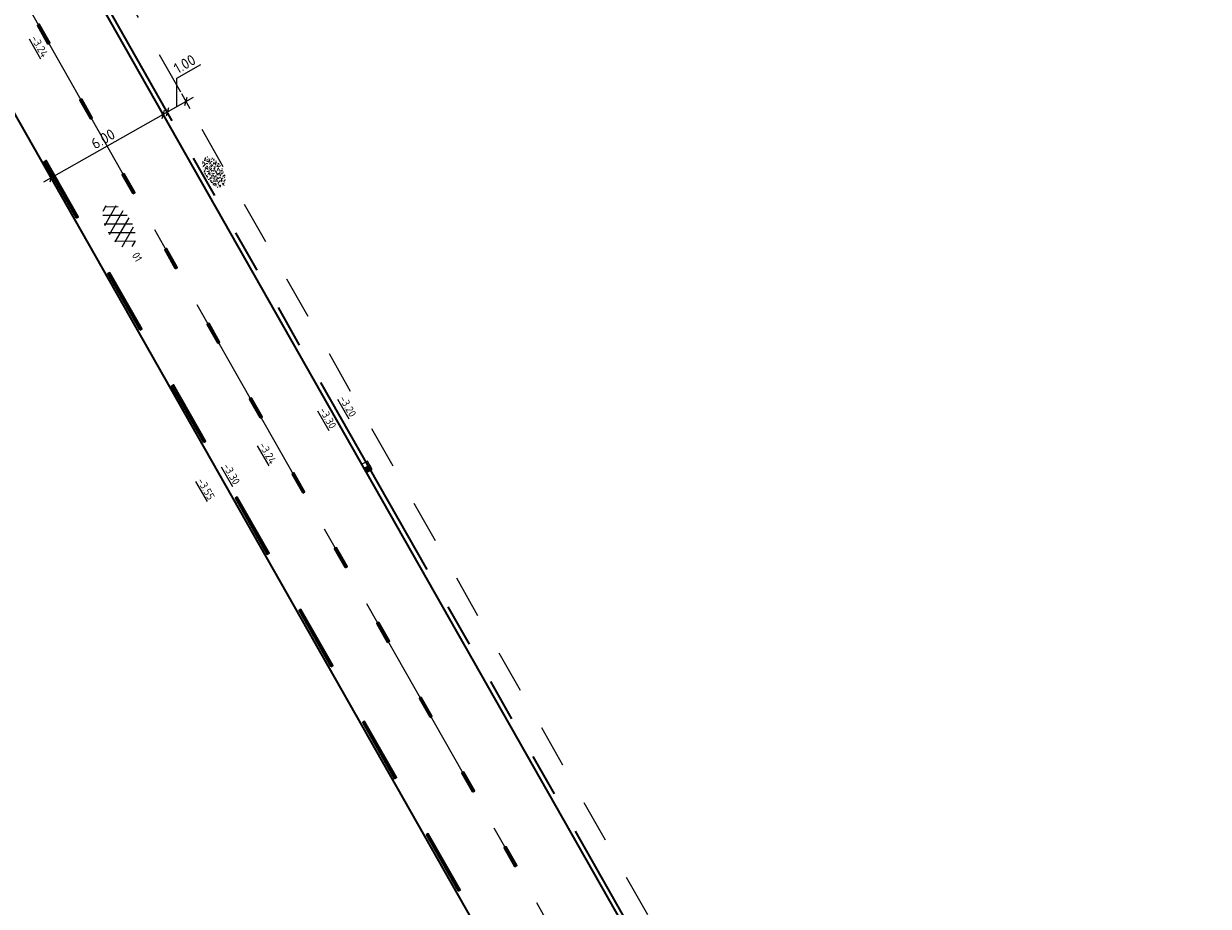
# Model space of a CAD drawing. Header units: metres. Extents: x 111691 to 117439, y 474133 to 478789.
# Tile 88 of 127: x 114302 to 114358, y 476605 to 476647. Entities that reach past the tile are written whole.
import ezdxf
from ezdxf.enums import TextEntityAlignment as Align

# ---------------------------------------------------------------- set-up
doc = ezdxf.new("R2010")
doc.units = ezdxf.units.M
for name, pattern in [('AM-AS', [16, 10, -2, 2, -2]), ('VH-RWSBAND', [24, 10, -2, 2, -2, 2, -2, 2, -2]), ('XX-HIDDEN', [4, 2, -2])]:
    doc.linetypes.add(name, pattern=pattern)
doc.layers.get('Defpoints').update_dxf_attribs({"lineweight": 25})
doc.layers.add('N-WE-AM-AS_WEG-G', color=10, linetype='AM-AS', lineweight=18, plot=False)
for name, color, linetype, lineweight in [('N-WE-GR-GRAS-S', 60, 'Continuous', 25), ('N-WE-RI-HWA_KOLK-S', 150, 'Continuous', 25), ('N-WE-VH-HOOGTELABEL-T18', 2, 'Continuous', 18), ('N-WE-VH-KANTOPSLUITING_TROTTOIRBAND_RWS_110 220-G', 210, 'VH-RWSBAND', 35), ('N-WE-VH-KANTOPSLUITING_VOORKANTBAND-G', 7, 'Continuous', 35), ('N-WE-VH-KANTVERHARDING-G', 1, 'Continuous', 35), ('N-WE-VH-MAATVOERING-M', 7, 'Continuous', 18), ('N-WE-VH-MATERIAALGRENS-G', 7, 'XX-HIDDEN', 18), ('N-WE-VH-VERHARDING_ASFALT-S', 7, 'Continuous', 25), ('N-WE-VW-MARKERING-G', 7, 'Continuous', 35)]:
    doc.layers.add(name, color=color, linetype=linetype, lineweight=lineweight)
doc.layers.add('N-WE-VW-MARKERING_LANGS_STREEP_13_010-A', color=7, linetype='Continuous')
doc.layers.add('N-WE-VW-MARKERING_LANGS_STREEP_33_010-A', color=7, linetype='Continuous')
doc.styles.add('NLCS-ISO', font='NLCS-ISO.ttf')
doc.styles.add('NLCS-ISO-ANNOTATIEF-T25', font='NLCS-ISO.ttf', dxfattribs={"height": 2.5})
doc.styles.add('NLCS-ISO-M200-T18', font='NLCS-ISO.ttf', dxfattribs={"height": 0.36})
doc.dimstyles.new('NLCS-ANNOTATIEF-T25-SCHRAP_L2_H1', dxfattribs={"dimtxt": 2.5, "dimasz": 1.4, "dimexe": 2, "dimexo": 2, "dimgap": 0.7, "dimtad": 1, "dimzin": 0, "dimdsep": 46, "dimtxsty": 'NLCS-ISO-ANNOTATIEF-T25', "dimblk": 'OBLIQUE', "dimcen": 0, "dimdle": 2, "dimclrd": 256, "dimclre": 256, "dimclrt": 256, "dimadec": 1, "dimazin": 0, "dimtfac": 1, "dimtdec": 3, "dimtofl": 0, "dimtmove": 0, "dimatfit": 3, "dimldrblk": 'OBLIQUE', "dimfxl": 2, "dimfxlon": 1, "dimtfillclr": 256, "dimtolj": 1, "dimtzin": 0, "dimlwd": -1, "dimlwe": -1, "dimarcsym": 0})

# ---------------------------------------------------------------- blocks, each defined once
blk = doc.blocks.new('SVH-ASFALT-SO')
at = {"ltscale": 0.1}
for p, q in [((-1.91, 0.69), (0.95, 5.64)), ((0, 0), (3.27, 5.66)), ((4.87, 0.12), (1.65, 5.7)), ((6.7, 0.95), (4.04, 5.55)), ((-3.36, 2.17), (-1.83, 4.83)), ((0.36, -0.07), (-2.31, 4.55)), ((2.75, -0.22), (-0.47, 5.37)), ((2.18, -0.23), (5.32, 5.22)), ((4.66, 0.07), (7.07, 4.25)), ((7.83, 2.99), (7.15, 4.18)), ((-2.72, 1.26), (-3.45, 2.54))]:
    blk.add_line(p, q, dxfattribs=at)
at = {"style": 'NLCS-ISO'}
blk.add_attdef('KLEUR', text='', height=1.8, dxfattribs=at).set_placement((9.49, 2.74), align=Align.MIDDLE_LEFT)
at = {"style": 'NLCS-ISO', "flags": 1}
blk.add_attdef('FUNCTIE', text='', height=1.8, dxfattribs=at).set_placement((0.12, -3.58), align=Align.MIDDLE_CENTER)
blk = doc.blocks.new('SGR-GRAS_01-SO')
at = {"ltscale": 0.1}
for p, q in [((-1.96, -0.07), (-1.98, 0)), ((-1.93, 0.19), (-1.93, 0.24)), ((-1.89, 0.24), (-1.92, 0.25)), ((-1.67, 0.02), (-1.6, 0.04)), ((-1.6, 0.24), (-1.65, 0.29)), ((-1.53, 0.32), (-1.6, 0.35)), ((-1.45, 0.64), (-1.52, 0.66)), ((-1.52, 0.19), (-1.44, 0.19)), ((-1.47, 0.58), (-1.48, 0.65)), ((-1.43, 0.48), (-1.35, 0.5)), ((-1.36, 0.21), (-1.43, 0.23)), ((-1.42, 0.13), (-1.36, 0.17)), ((-1.38, 0.11), (-1.32, 0.16)), ((-1.37, 0.01), (-1.38, 0.08)), ((-1.33, 0.11), (-1.33, 0.19)), ((-1.3, 0.76), (-1.32, 0.77)), ((-1.28, 0.68), (-1.28, 0.76)), ((-1.17, 0.39), (-1.23, 0.43)), ((-1.17, 0.24), (-1.22, 0.29)), ((-1.15, 0.65), (-1.21, 0.7)), ((-1.11, 0.17), (-1.04, 0.19)), ((-1.03, 0.03), (-1.1, 0.07)), ((-0.94, 0.84), (-1, 0.88)), ((-0.97, 0.51), (-0.92, 0.57)), ((-0.89, 0.5), (-0.97, 0.52)), ((-0.94, 0.19), (-0.87, 0.19)), ((-0.92, 0.42), (-0.86, 0.46)), ((-0.89, 0.81), (-0.82, 0.81)), ((-0.87, 0.66), (-0.89, 0.73)), ((-0.8, 0.06), (-0.88, 0.08)), ((-0.87, 0.62), (-0.8, 0.64)), ((-0.8, 0.47), (-0.87, 0.51)), ((-0.75, 0.24), (-0.8, 0.29)), ((-0.77, 0.09), (-0.79, 0.16)), ((-0.73, 0.65), (-0.78, 0.7)), ((-0.74, 0.03), (-0.73, 0.11)), ((-0.67, 0.11), (-0.73, 0.14)), ((-0.69, 0.61), (-0.68, 0.68)), ((-0.58, 0.92), (-0.64, 0.96)), ((-0.56, 0.92), (-0.51, 0.97)), ((-0.56, 0.32), (-0.48, 0.34)), ((-0.44, 0.55), (-0.51, 0.59)), ((-0.43, 0.78), (-0.5, 0.8)), ((-0.42, 0.71), (-0.36, 0.74)), ((-0.34, 0.35), (-0.41, 0.37)), ((-0.32, 0.24), (-0.38, 0.29)), ((-0.31, 0.19), (-0.37, 0.22)), ((-0.37, 0.19), (-0.29, 0.19)), ((-0.31, 0.65), (-0.36, 0.7)), ((-0.32, 0.81), (-0.24, 0.81)), ((-0.32, 0.77), (-0.24, 0.79)), ((-0.28, 0.73), (-0.29, 0.81)), ((-0.21, 1), (-0.27, 1.03)), ((-0.24, 0.02), (-0.17, 0.04)), ((-0.18, 0.17), (-0.19, 0.24)), ((-0.08, 0.63), (-0.14, 0.67)), ((-0.14, -0.04), (-0.14, 0.03)), ((-0.09, 0.53), (-0.09, 0.6)), ((-0.08, 0.16), (-0.03, 0.21)), ((-0.07, 0.19), (0, 0.23)), ((0.06, 0.27), (-0.01, 0.3)), ((0, 0.47), (0.07, 0.49)), ((0.1, 0.24), (0.05, 0.29)), ((0.13, 0.64), (0.06, 0.66)), ((0.07, 0.99), (0.14, 1.03)), ((0.12, 0.65), (0.07, 0.7)), ((0.22, 0.2), (0.15, 0.22)), ((0.21, 0.19), (0.28, 0.19)), ((0.29, 0.71), (0.22, 0.75)), ((0.24, 0.92), (0.31, 0.94)), ((0.26, 0.81), (0.33, 0.81)), ((0.32, 0.81), (0.3, 0.89)), ((0.31, 0.17), (0.39, 0.19)), ((0.32, 0.57), (0.38, 0.62)), ((0.42, 0.34), (0.36, 0.38)), ((0.42, 0.25), (0.4, 0.32)), ((0.43, 0.48), (0.49, 0.51)), ((0.53, 0.24), (0.47, 0.29)), ((0.54, 0.65), (0.49, 0.7)), ((0.56, -0.02), (0.49, 0.02)), ((0.5, 0.45), (0.51, 0.53)), ((0.59, 0.93), (0.52, 0.94)), ((0.55, 0.62), (0.63, 0.64)), ((0.65, 0.79), (0.58, 0.83)), ((0.68, 0.49), (0.61, 0.51)), ((0.77, 0.05), (0.7, 0.07)), ((0.78, 0.42), (0.72, 0.46)), ((0.78, 0.19), (0.86, 0.19)), ((0.83, 0.81), (0.91, 0.81)), ((0.92, 0.06), (0.85, 0.09)), ((0.87, 0.31), (0.94, 0.33)), ((0.95, 0.24), (0.9, 0.29)), ((0.91, 0.89), (0.91, 0.92)), ((0.97, 0.65), (0.91, 0.7)), ((0.93, 0.76), (0.99, 0.8)), ((1.01, 0.87), (0.95, 0.91)), ((1.01, 0.33), (1, 0.4)), ((1.15, 0.78), (1.08, 0.8)), ((1.15, 0.5), (1.08, 0.54)), ((1.1, 0.38), (1.1, 0.45)), ((1.11, 0.77), (1.18, 0.79)), ((1.24, 0.34), (1.17, 0.36)), ((1.18, 0.01), (1.26, 0.03)), ((1.21, 0.21), (1.26, 0.26)), ((1.28, 0.14), (1.22, 0.17)), ((1.28, 0.25), (1.35, 0.29)), ((1.37, 0.24), (1.32, 0.29)), ((1.39, 0.65), (1.34, 0.7)), ((1.36, 0.19), (1.43, 0.19)), ((1.42, 0.46), (1.5, 0.48)), ((1.51, 0.58), (1.44, 0.62)), ((1.64, 0.21), (1.58, 0.25)), ((1.61, 0.41), (1.59, 0.48)), ((1.69, 0.3), (1.7, 0.37)), ((1.79, 0.19), (1.72, 0.21)), ((1.74, 0.16), (1.81, 0.18)), ((1.8, 0.24), (1.75, 0.29)), ((1.93, 0.19), (1.95, 0.19)), ((-1.92, -0.16), (-1.85, -0.12)), ((-1.82, -0.08), (-1.9, -0.06)), ((-1.76, -0.13), (-1.82, -0.09)), ((-1.78, -0.3), (-1.73, -0.25)), ((-1.62, -0.5), (-1.69, -0.46)), ((-1.63, -0.57), (-1.68, -0.52)), ((-1.61, -0.17), (-1.67, -0.11)), ((-1.57, -0.44), (-1.49, -0.44)), ((-1.54, -0.66), (-1.5, -0.64)), ((-1.4, -0.05), (-1.46, -0.01)), ((-1.38, -0.46), (-1.38, -0.39)), ((-1.35, -0.28), (-1.28, -0.26)), ((-1.27, -0.23), (-1.34, -0.21)), ((-1.26, -0.42), (-1.33, -0.38)), ((-1.27, -0.56), (-1.28, -0.48)), ((-1.21, -0.57), (-1.26, -0.52)), ((-1.18, -0.67), (-1.25, -0.65)), ((-1.19, -0.17), (-1.24, -0.11)), ((-1.13, -0.78), (-1.19, -0.75)), ((-1.06, -0.39), (-1, -0.35)), ((-1.04, -0.58), (-0.97, -0.57)), ((-0.99, -0.44), (-0.92, -0.44)), ((-0.9, -0.34), (-0.96, -0.3)), ((-0.9, -0.65), (-0.84, -0.6)), ((-0.84, -0.94), (-0.85, -0.93)), ((-0.78, -0.57), (-0.84, -0.52)), ((-0.76, -0.7), (-0.83, -0.67)), ((-0.76, -0.17), (-0.82, -0.11)), ((-0.8, -0.13), (-0.73, -0.11)), ((-0.71, -0.38), (-0.79, -0.36)), ((-0.79, -0.54), (-0.78, -0.46)), ((-0.72, -0.89), (-0.65, -0.87)), ((-0.71, -0.9), (-0.64, -0.86)), ((-0.62, -0.82), (-0.7, -0.8)), ((-0.67, -0.48), (-0.69, -0.4)), ((-0.53, -0.26), (-0.6, -0.22)), ((-0.58, -0.99), (-0.59, -0.97)), ((-0.57, -0.1), (-0.5, -0.06)), ((-0.49, -0.25), (-0.44, -0.19)), ((-0.48, -0.44), (-0.41, -0.42)), ((-0.4, -0.63), (-0.46, -0.59)), ((-0.38, -0.98), (-0.43, -0.93)), ((-0.42, -0.44), (-0.34, -0.44)), ((-0.36, -0.57), (-0.41, -0.52)), ((-0.34, -0.17), (-0.39, -0.11)), ((-0.26, -0.99), (-0.33, -0.95)), ((-0.25, -0.09), (-0.32, -0.07)), ((-0.17, -0.18), (-0.24, -0.14)), ((-0.16, -0.53), (-0.23, -0.51)), ((-0.21, -0.61), (-0.15, -0.58)), ((-0.19, -0.62), (-0.19, -0.54)), ((-0.17, -0.74), (-0.1, -0.72)), ((-0.07, -0.97), (-0.14, -0.95)), ((-0.04, -0.55), (-0.1, -0.51)), ((-0.08, -0.4), (-0.09, -0.32)), ((-0.01, -1.01), (0.04, -0.95)), ((0.05, -0.98), (0, -0.93)), ((0.07, -0.57), (0.01, -0.52)), ((0.02, -0.96), (0.01, -0.89)), ((0.08, -0.17), (0.03, -0.11)), ((0.1, -0.91), (0.03, -0.88)), ((0.07, -0.29), (0.14, -0.27)), ((0.19, -0.1), (0.13, -0.06)), ((0.16, -0.44), (0.23, -0.44)), ((0.17, -1.04), (0.22, -1.02)), ((0.31, -0.24), (0.24, -0.22)), ((0.33, -0.47), (0.26, -0.43)), ((0.29, -0.33), (0.35, -0.29)), ((0.4, -0.68), (0.32, -0.66)), ((0.39, -0.6), (0.45, -0.55)), ((0.39, -0.59), (0.46, -0.57)), ((0.4, -0.69), (0.41, -0.62)), ((0.46, -0.83), (0.4, -0.8)), ((0.47, -0.98), (0.42, -0.93)), ((0.49, -0.57), (0.44, -0.52)), ((0.45, -0.12), (0.46, -0.05)), ((0.51, -0.17), (0.45, -0.11)), ((0.52, -0.32), (0.5, -0.24)), ((0.62, -0.88), (0.6, -0.81)), ((0.63, -0.14), (0.7, -0.12)), ((0.69, -0.39), (0.62, -0.35)), ((0.64, -0.84), (0.71, -0.81)), ((0.7, -0.89), (0.77, -0.88)), ((0.73, -0.44), (0.81, -0.44)), ((0.82, -0.76), (0.76, -0.72)), ((0.78, -0.04), (0.85, 0)), ((0.86, -0.39), (0.79, -0.37)), ((0.8, -0.19), (0.85, -0.14)), ((0.86, -0.94), (0.84, -0.93)), ((0.91, -0.57), (0.86, -0.52)), ((0.93, -0.17), (0.88, -0.11)), ((0.95, -0.83), (0.88, -0.81)), ((0.94, -0.44), (1.01, -0.42)), ((1.05, -0.31), (0.99, -0.27)), ((1, -0.77), (1, -0.7)), ((1.05, -0.2), (1.05, -0.12)), ((1.11, -0.24), (1.1, -0.16)), ((1.19, -0.68), (1.12, -0.64)), ((1.14, -0.56), (1.21, -0.52)), ((1.21, -0.8), (1.2, -0.73)), ((1.33, -0.1), (1.26, -0.08)), ((1.26, -0.75), (1.33, -0.73)), ((1.34, -0.57), (1.29, -0.52)), ((1.36, -0.17), (1.3, -0.11)), ((1.31, -0.44), (1.38, -0.44)), ((1.42, -0.23), (1.35, -0.19)), ((1.42, -0.54), (1.35, -0.52)), ((1.55, -0.6), (1.49, -0.56)), ((1.5, -0.29), (1.57, -0.27)), ((1.64, -0.27), (1.65, -0.2)), ((1.64, -0.27), (1.7, -0.23)), ((1.68, -0.55), (1.74, -0.5)), ((1.71, -0.16), (1.69, -0.09)), ((1.78, -0.15), (1.71, -0.11)), ((1.71, -0.52), (1.71, -0.52)), ((1.78, -0.17), (1.73, -0.11)), ((1.88, -0.25), (1.81, -0.23))]:
    blk.add_line(p, q, dxfattribs=at)
at = {"ltscale": 0.1, "style": 'NLCS-ISO'}
blk.add_attdef('TYPE', text='', height=0.5, dxfattribs=at).set_placement((3.47, -0.02), align=Align.MIDDLE_CENTER)
blk = doc.blocks.new('_Oblique')
at = {"color": 0, "linetype": 'ByBlock', "lineweight": -2}
blk.add_line((-0.5, -0.5), (0.5, 0.5), dxfattribs=at)
blk = doc.blocks.new('*D246')
at = {"layer": 'Defpoints', "color": 0, "transparency": 16777216}
for p in [(114309.941, 476642.904), (114310.43, 476642.042), (114309.561, 476641.548)]:
    blk.add_point(p, dxfattribs=at)
at = {"layer": 'N-WE-VH-MAATVOERING-M', "transparency": 16777216}
for p, q in [((114309.512, 476643.988), (114310.625, 476644.62)), ((114309.506, 476642.658), (114309.512, 476643.988)), ((114310.138, 476642.557), (114309.743, 476643.252)), ((114308.723, 476642.213), (114310.288, 476643.102)), ((114309.269, 476642.063), (114308.874, 476642.759))]:
    blk.add_line(p, q, dxfattribs=at)
at = {"layer": 'N-WE-VH-MAATVOERING-M', "transparency": 16777216, "xscale": 0.28, "yscale": 0.28, "zscale": 0.28}
for p, rotation in [((114309.941, 476642.904), 29.59067749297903), ((114309.071, 476642.411), 209.590677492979)]:
    blk.add_blockref('_Oblique', p, dxfattribs=dict(at, rotation=rotation))
at = {"layer": 'N-WE-VH-MAATVOERING-M', "transparency": 16777216, "insert": (114309.876, 476644.643), "char_height": 0.5, "attachment_point": 5, "rotation": 29.5907, "style": 'NLCS-ISO-ANNOTATIEF-T25'}
blk.add_mtext('\\A1;1.00', dxfattribs=at)
blk = doc.blocks.new('*D247')
at = {"layer": 'Defpoints', "color": 0, "transparency": 16777216}
for p in [(114309.37, 476641.439), (114303.662, 476639.339), (114304.152, 476638.477)]:
    blk.add_point(p, dxfattribs=at)
at = {"layer": 'N-WE-VH-MAATVOERING-M', "transparency": 16777216}
for p, q in [((114309.228, 476642.5), (114303.314, 476639.142)), ((114309.077, 476641.954), (114308.682, 476642.65)), ((114303.86, 476638.991), (114303.465, 476639.687))]:
    blk.add_line(p, q, dxfattribs=at)
at = {"layer": 'N-WE-VH-MAATVOERING-M', "transparency": 16777216, "xscale": 0.28, "yscale": 0.28, "zscale": 0.28}
for p, rotation in [((114308.88, 476642.302), 29.59067749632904), ((114303.662, 476639.339), 209.5906774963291)]:
    blk.add_blockref('_Oblique', p, dxfattribs=dict(at, rotation=rotation))
at = {"layer": 'N-WE-VH-MAATVOERING-M', "transparency": 16777216, "insert": (114306.078, 476641.16), "char_height": 0.5, "attachment_point": 5, "rotation": 29.5907, "style": 'NLCS-ISO-ANNOTATIEF-T25'}
blk.add_mtext('\\A1;6.00', dxfattribs=at)
blk = doc.blocks.new('N-SRI-KOLK_RWS-SO')
at = {"ltscale": 0.1}
blk.add_hatch(color=256, dxfattribs=at).paths.add_polyline_path([(0, 0), (1.125, 0), (1.125, 1.5), (0, 1.5)])
blk.add_line((0, 0), (0, 1.5), dxfattribs=at)
at = {"flags": 128}
blk.add_lwpolyline([(-1.125, 0), (1.125, 0), (1.125, 1.5), (-1.125, 1.5)], close=True, dxfattribs=at)
at = {"ltscale": 0.1, "flags": 128}
blk.add_lwpolyline([(0, 0), (1.125, 0), (1.125, 1.5), (0, 1.5)], close=True, dxfattribs=at)

msp = doc.modelspace()

# ---------------------------------------------------------------- hatches: boundary and pattern name
at = {"layer": 'N-WE-VW-MARKERING_LANGS_STREEP_13_010-A'}
h = msp.add_hatch(color=256, dxfattribs=at)
h.dxf.hatch_style = 1
h.paths.add_polyline_path([(114303.516, 476645.572), (114303.603, 476645.621), (114303.109, 476646.491), (114303.022, 476646.441)])
h = msp.add_hatch(color=256, dxfattribs=at)
h.dxf.hatch_style = 1
h.paths.add_polyline_path([(114305.491, 476642.093), (114305.578, 476642.143), (114305.084, 476643.012), (114304.997, 476642.963)])
h = msp.add_hatch(color=256, dxfattribs=at)
h.dxf.hatch_style = 1
h.paths.add_polyline_path([(114307.466, 476638.615), (114307.553, 476638.664), (114307.059, 476639.534), (114306.972, 476639.485)])
h = msp.add_hatch(color=256, dxfattribs=at)
h.dxf.hatch_style = 1
h.paths.add_polyline_path([(114309.441, 476635.137), (114309.528, 476635.186), (114309.034, 476636.056), (114308.947, 476636.006)])
h = msp.add_hatch(color=256, dxfattribs=at)
h.dxf.hatch_style = 1
h.paths.add_polyline_path([(114311.416, 476631.658), (114311.503, 476631.708), (114311.01, 476632.577), (114310.923, 476632.528)])
h = msp.add_hatch(color=256, dxfattribs=at)
h.dxf.hatch_style = 1
h.paths.add_polyline_path([(114313.392, 476628.18), (114313.479, 476628.23), (114312.985, 476629.099), (114312.898, 476629.05)])
h = msp.add_hatch(color=256, dxfattribs=at)
h.dxf.hatch_style = 1
h.paths.add_polyline_path([(114315.367, 476624.702), (114315.454, 476624.751), (114314.96, 476625.621), (114314.873, 476625.571)])
h = msp.add_hatch(color=256, dxfattribs=at)
h.dxf.hatch_style = 1
h.paths.add_polyline_path([(114317.342, 476621.224), (114317.429, 476621.273), (114316.935, 476622.143), (114316.848, 476622.093)])
h = msp.add_hatch(color=256, dxfattribs=at)
h.dxf.hatch_style = 1
h.paths.add_polyline_path([(114319.317, 476617.745), (114319.404, 476617.795), (114318.91, 476618.664), (114318.823, 476618.615)])
h = msp.add_hatch(color=256, dxfattribs=at)
h.dxf.hatch_style = 1
h.paths.add_polyline_path([(114321.292, 476614.267), (114321.379, 476614.316), (114320.886, 476615.186), (114320.799, 476615.137)])
h = msp.add_hatch(color=256, dxfattribs=at)
h.dxf.hatch_style = 1
h.paths.add_polyline_path([(114323.268, 476610.789), (114323.355, 476610.838), (114322.861, 476611.708), (114322.774, 476611.658)])
h = msp.add_hatch(color=256, dxfattribs=at)
h.dxf.hatch_style = 1
h.paths.add_polyline_path([(114325.243, 476607.31), (114325.33, 476607.36), (114324.836, 476608.229), (114324.749, 476608.18)])
at = {"layer": 'N-WE-VW-MARKERING_LANGS_STREEP_33_010-A'}
h = msp.add_hatch(color=256, dxfattribs=at)
h.dxf.hatch_style = 1
h.paths.add_polyline_path([(114304.827, 476637.491), (114304.914, 476637.54), (114303.433, 476640.149), (114303.346, 476640.1)])
h = msp.add_hatch(color=256, dxfattribs=at)
h.dxf.hatch_style = 1
h.paths.add_polyline_path([(114307.79, 476632.273), (114307.877, 476632.323), (114306.395, 476634.931), (114306.308, 476634.882)])
h = msp.add_hatch(color=256, dxfattribs=at)
h.dxf.hatch_style = 1
h.paths.add_polyline_path([(114310.753, 476627.056), (114310.84, 476627.105), (114309.358, 476629.714), (114309.271, 476629.665)])
h = msp.add_hatch(color=256, dxfattribs=at)
h.dxf.hatch_style = 1
h.paths.add_polyline_path([(114313.715, 476621.838), (114313.802, 476621.888), (114312.321, 476624.497), (114312.234, 476624.447)])
h = msp.add_hatch(color=256, dxfattribs=at)
h.dxf.hatch_style = 1
h.paths.add_polyline_path([(114316.678, 476616.621), (114316.765, 476616.67), (114315.284, 476619.279), (114315.197, 476619.23)])
h = msp.add_hatch(color=256, dxfattribs=at)
h.dxf.hatch_style = 1
h.paths.add_polyline_path([(114319.641, 476611.404), (114319.728, 476611.453), (114318.247, 476614.062), (114318.16, 476614.012)])
h = msp.add_hatch(color=256, dxfattribs=at)
h.dxf.hatch_style = 1
h.paths.add_polyline_path([(114322.604, 476606.186), (114322.691, 476606.235), (114321.209, 476608.844), (114321.122, 476608.795)])

# ---------------------------------------------------------------- linework, layer by layer
at = {"layer": 'N-WE-AM-AS_WEG-G'}
msp.add_lwpolyline([(114395.573, 476483.322), (114354.899, 476555.187), (114299.71, 476652.375), (114264.239, 476714.855), (114242.014, 476754.196, 0.05177), (114236.033, 476762.614), (114226.853, 476773.057)], format="xyb", dxfattribs=at)
at = {"layer": 'N-WE-VH-KANTOPSLUITING_TROTTOIRBAND_RWS_110 220-G', "flags": 128}
msp.add_lwpolyline([(114355.725, 476560.254), (114350.542, 476569.38, -0.199453), (114350.516, 476569.593), (114351.349, 476572.593, 0.199453), (114351.282, 476573.141), (114345.356, 476583.576, 0.198372), (114344.922, 476583.915), (114341.907, 476584.753, -0.198372), (114341.738, 476584.884), (114304.485, 476650.487)], format="xyb", dxfattribs=at)
at = {"layer": 'N-WE-VH-KANTOPSLUITING_VOORKANTBAND-G', "flags": 128}
msp.add_lwpolyline([(114355.534, 476560.145), (114350.351, 476569.272, -0.199453), (114350.304, 476569.652), (114351.137, 476572.652, 0.199453), (114351.091, 476573.032), (114345.165, 476583.468, 0.198372), (114344.864, 476583.703), (114341.848, 476584.541, -0.198372), (114341.547, 476584.775), (114304.294, 476650.378)], format="xyb", dxfattribs=at)
at = {"layer": 'N-WE-VH-KANTVERHARDING-G'}
msp.add_lwpolyline([(114392.962, 476481.844), (114352.289, 476553.708), (114297.101, 476650.894), (114261.629, 476713.377), (114242.142, 476747.87)], dxfattribs=at)
at = {"layer": 'N-WE-VH-MATERIAALGRENS-G', "flags": 128}
msp.add_lwpolyline([(114348.927, 476579.313), (114346.225, 476584.07, 0.198372), (114345.19, 476584.878), (114342.461, 476585.636), (114305.601, 476650.546)], format="xyb", dxfattribs=at)
at = {"layer": 'N-WE-VW-MARKERING-G'}
for points in [[(114303.516, 476645.572), (114303.603, 476645.621), (114303.109, 476646.491), (114303.022, 476646.441)], [(114305.491, 476642.093), (114305.578, 476642.143), (114305.084, 476643.012), (114304.997, 476642.963)], [(114304.827, 476637.491), (114304.914, 476637.54), (114303.433, 476640.149), (114303.346, 476640.1)], [(114307.466, 476638.615), (114307.553, 476638.664), (114307.059, 476639.534), (114306.972, 476639.485)], [(114309.441, 476635.137), (114309.528, 476635.186), (114309.034, 476636.056), (114308.947, 476636.006)], [(114307.79, 476632.273), (114307.877, 476632.323), (114306.395, 476634.931), (114306.308, 476634.882)], [(114311.416, 476631.658), (114311.503, 476631.708), (114311.01, 476632.577), (114310.923, 476632.528)], [(114310.753, 476627.056), (114310.84, 476627.105), (114309.358, 476629.714), (114309.271, 476629.665)], [(114313.392, 476628.18), (114313.479, 476628.23), (114312.985, 476629.099), (114312.898, 476629.05)], [(114315.367, 476624.702), (114315.454, 476624.751), (114314.96, 476625.621), (114314.873, 476625.571)], [(114313.715, 476621.838), (114313.802, 476621.888), (114312.321, 476624.497), (114312.234, 476624.447)], [(114317.342, 476621.224), (114317.429, 476621.273), (114316.935, 476622.143), (114316.848, 476622.093)], [(114316.678, 476616.621), (114316.765, 476616.67), (114315.284, 476619.279), (114315.197, 476619.23)], [(114319.317, 476617.745), (114319.404, 476617.795), (114318.91, 476618.664), (114318.823, 476618.615)], [(114321.292, 476614.267), (114321.379, 476614.316), (114320.886, 476615.186), (114320.799, 476615.137)], [(114319.641, 476611.404), (114319.728, 476611.453), (114318.247, 476614.062), (114318.16, 476614.012)], [(114323.268, 476610.789), (114323.355, 476610.838), (114322.861, 476611.708), (114322.774, 476611.658)], [(114322.604, 476606.186), (114322.691, 476606.235), (114321.209, 476608.844), (114321.122, 476608.795)], [(114325.243, 476607.31), (114325.33, 476607.36), (114324.836, 476608.229), (114324.749, 476608.18)]]:
    msp.add_lwpolyline(points, close=True, dxfattribs=at)

# ---------------------------------------------------------------- block references
at = {"layer": 'N-WE-GR-GRAS-S', "xscale": 0.4, "yscale": 0.4, "zscale": 0.4, "rotation": 300.1117835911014}
msp.add_blockref('SGR-GRAS_01-SO', (114311.242, 476639.615), dxfattribs=at)
at = {"layer": 'N-WE-RI-HWA_KOLK-S', "xscale": 0.2, "yscale": 0.2, "zscale": 0.2, "rotation": 299.5906774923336}
msp.add_blockref('N-SRI-KOLK_RWS-SO', (114318.231, 476625.835), dxfattribs=at)
at = {"layer": 'N-WE-VH-VERHARDING_ASFALT-S', "xscale": 0.2, "yscale": 0.2, "zscale": 0.2, "rotation": 300.1117835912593}
msp.add_blockref('SVH-ASFALT-SO', (114306.136, 476637.208), dxfattribs=at).add_auto_attribs({'KLEUR': '01'})

# ---------------------------------------------------------------- texts
at = {"layer": 'N-WE-VH-HOOGTELABEL-T18', "style": 'NLCS-ISO-M200-T18'}
for s, p in [('%%U-3.24', (114302.706, 476645.845)), ('%%U-3.20', (114317.052, 476629.09)), ('%%U-3.30', (114316.121, 476628.55)), ('%%U-3.24', (114313.317, 476626.924)), ('%%U-3.30', (114311.637, 476625.95)), ('%%U-3.55', (114310.449, 476625.261))]:
    msp.add_text(s, height=0.36, rotation=299.7212, dxfattribs=at).set_placement(p)

# ---------------------------------------------------------------- dimensions: what is measured, and where the dimension line sits
at = {"layer": 'N-WE-VH-MAATVOERING-M'}
dim = msp.add_linear_dim(base=(114309.941, 476642.904), p1=(114309.561, 476641.548), p2=(114310.43, 476642.042), angle=29.5907, dimstyle='NLCS-ANNOTATIEF-T25-SCHRAP_L2_H1', override={"dimtmove": 1}, dxfattribs=at)
dim.commit()
dim.dimension.update_dxf_attribs({"geometry": '*D246', "text_midpoint": (114309.634, 476644.057), "dimtype": 161})
dim = msp.add_aligned_dim(p1=(114309.37, 476641.439), p2=(114304.152, 476638.477), distance=-0.992, dimstyle='NLCS-ANNOTATIEF-T25-SCHRAP_L2_H1', dxfattribs=at)
dim.commit()
dim.dimension.update_dxf_attribs({"geometry": '*D247', "text_midpoint": (114306.078, 476641.16)})

doc.saveas('drawing.dxf')
